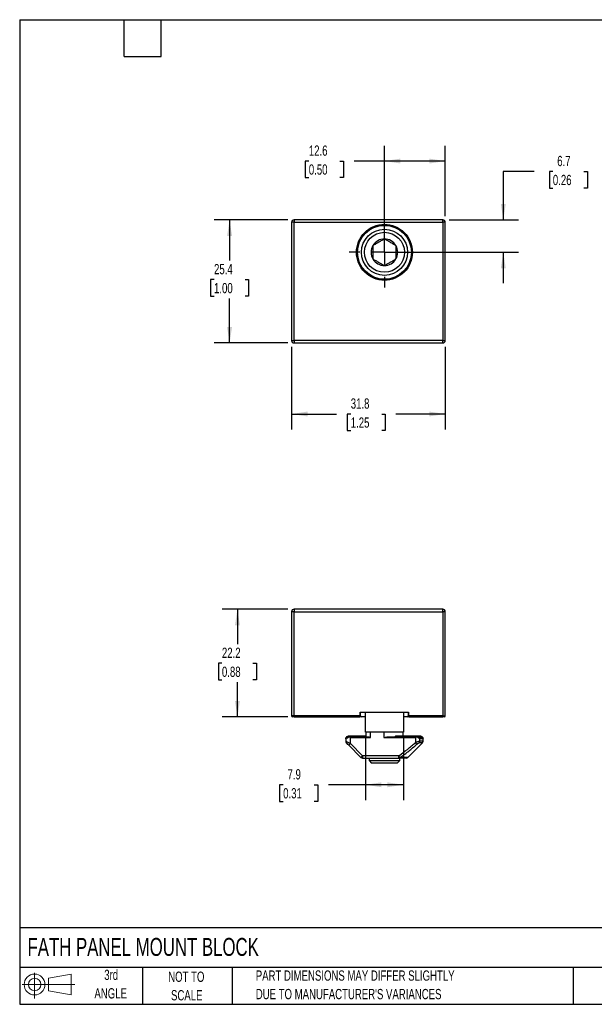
# Model space of a CAD drawing. Header units: millimetres. Extents: x 6 to 273, y 6 to 210.
# Tile 1 of 2: x 6 to 125, y 6 to 210. Entities that reach past the tile are written whole.
import ezdxf

# ---------------------------------------------------------------- set-up
doc = ezdxf.new("R2010")
doc.units = ezdxf.units.MM
doc.linetypes.add('CENTERX2', pattern=[20.32, 12.7, -2.54, 2.54, -2.54])
doc.layers.add('CENTER', color=40, linetype='CENTERX2')
doc.layers.add('SLD-DEFPOINTS', color=7, linetype='Continuous')
doc.layers.add('DIMENSIONS', color=140, linetype='Continuous', lineweight=25)
doc.layers.add('TEXT', color=140, linetype='Continuous', lineweight=25)
doc.styles.add('SLDTEXTSTYLE0', font='TXT', dxfattribs={"width": 0.7})
doc.dimstyles.new('SLDDIMSTYLE0', dxfattribs={"dimtxt": 2.158008, "dimasz": 3.302, "dimexe": 0, "dimexo": 0.0625, "dimgap": 0.539502, "dimtad": 0, "dimtih": 1, "dimtoh": 1, "dimdec": 1, "dimrnd": 1e-09, "dimzin": 12, "dimdsep": 46, "dimtxsty": 'SLDTEXTSTYLE0', "dimsah": 1, "dimcen": 0.09, "dimadec": 0, "dimazin": 3, "dimtfac": 1, "dimtdec": 1, "dimtofl": 0, "dimtmove": 0, "dimatfit": 3, "dimfxl": 0, "dimfrac": 2, "dimtolj": 1, "dimtzin": 12, "dimarcsym": 0})
doc.dimstyles.new('SLDDIMSTYLE2', dxfattribs={"dimtxt": 2.158008, "dimasz": 3.302, "dimexe": 0, "dimexo": 0.0625, "dimgap": 0.539502, "dimtad": 0, "dimtih": 1, "dimtoh": 1, "dimdec": 1, "dimrnd": 1e-09, "dimzin": 12, "dimdsep": 46, "dimtxsty": 'SLDTEXTSTYLE0', "dimsah": 1, "dimcen": 0.09, "dimadec": 0, "dimazin": 3, "dimtfac": 1, "dimtdec": 1, "dimtmove": 0, "dimatfit": 0, "dimfxl": 0, "dimfrac": 2, "dimtolj": 1, "dimtzin": 12, "dimarcsym": 0})

# ---------------------------------------------------------------- blocks, each defined once
blk = doc.blocks.new('Block11')
at = {"color": 7, "linetype": 'Continuous', "lineweight": 18}
for p, q in [((2.59, 5.31), (2.59, 0)), ((5.48, 4.17), (10.18, 5.03)), ((5.48, 1.6), (5.48, 4.17)), ((10.18, 5.03), (10.18, 0.73)), ((0, 2.88), (10.87, 2.88)), ((5.48, 1.6), (10.18, 0.73))]:
    blk.add_line(p, q, dxfattribs=at)
for radius in [2.15, 1.29]:
    blk.add_circle((2.59, 2.88), radius, dxfattribs=at)
blk = doc.blocks.new('Block12')
at = {"layer": 'SLD-DEFPOINTS'}
blk.add_blockref('Block11', (0, 0), dxfattribs=at)
blk = doc.blocks.new('SW_NOTE_0_2')
at = {"layer": 'TEXT', "color": 0, "char_height": 2.1167, "attachment_point": 1, "style": 'SLDTEXTSTYLE0'}
for s, insert in [('PART DIMENSIONS MAY DIFFER SLIGHTLY', (0, 2.73)), ("DUE TO MANUFACTURER'S VARIANCES", (0, -1.09))]:
    blk.add_mtext(s, dxfattribs=dict(at, insert=insert))
blk = doc.blocks.new('SW_NOTE_0_3')
at = {"layer": 'TEXT', "color": 0, "char_height": 2.117, "attachment_point": 2, "style": 'SLDTEXTSTYLE0'}
for s, insert in [('NOT TO', (5.26, 2.73)), ('SCALE', (5.35, -1.09))]:
    blk.add_mtext(s, dxfattribs=dict(at, insert=insert))
blk = doc.blocks.new('SW_NOTE_0_4')
at = {"layer": 'TEXT', "color": 0, "char_height": 2.117, "attachment_point": 2, "style": 'SLDTEXTSTYLE0'}
for s, insert in [('3rd', (2.32, 2.73)), ('ANGLE', (2.22, -1.09))]:
    blk.add_mtext(s, dxfattribs=dict(at, insert=insert))
blk = doc.blocks.new('_D')
at = {"layer": 'DIMENSIONS'}
for p, q in [((77.77, 61.21), (77.77, 48.48)), ((85.62, 61.21), (85.62, 48.48)), ((60.78, 51.66), (60.05, 51.66)), ((60.05, 51.66), (60.05, 48.23)), ((67.19, 51.66), (67.92, 51.66)), ((67.92, 51.66), (67.92, 48.23)), ((77.77, 51.66), (70.12, 51.66)), ((85.62, 51.66), (77.77, 51.66)), ((60.05, 48.23), (60.78, 48.23)), ((67.92, 48.23), (67.19, 48.23))]:
    blk.add_line(p, q, dxfattribs=at)
for points in [[(77.77, 51.66), (81.07, 51.15), (81.07, 52.16)], [(85.62, 51.66), (82.32, 52.16), (82.32, 51.15)]]:
    blk.add_solid(points, dxfattribs=at)
at = {"layer": 'DIMENSIONS', "char_height": 2.117, "attachment_point": 1, "style": 'SLDTEXTSTYLE0'}
for s, insert in [('7.9', (61.68, 54.87)), ('0.31', (60.78, 50.96))]:
    blk.add_mtext(s, dxfattribs=dict(at, insert=insert))
blk = doc.blocks.new('_D_1')
at = {"layer": 'DIMENSIONS'}
for p, q in [((61.75, 87.88), (48.16, 87.88)), ((51.33, 87.88), (51.33, 80.65)), ((48.13, 76.74), (47.4, 76.74)), ((47.4, 76.74), (47.4, 73.31)), ((54.54, 76.74), (55.26, 76.74)), ((55.26, 76.74), (55.26, 73.31)), ((47.4, 73.31), (48.13, 73.31)), ((55.26, 73.31), (54.54, 73.31)), ((51.33, 65.66), (51.33, 72.83)), ((61.75, 65.66), (48.16, 65.66))]:
    blk.add_line(p, q, dxfattribs=at)
for points in [[(51.33, 87.88), (50.83, 84.58), (51.84, 84.58)], [(51.33, 65.66), (51.84, 68.96), (50.83, 68.96)]]:
    blk.add_solid(points, dxfattribs=at)
at = {"layer": 'DIMENSIONS', "char_height": 2.117, "attachment_point": 1, "style": 'SLDTEXTSTYLE0'}
for s, insert in [('22.2', (48.13, 79.95)), ('0.88', (48.13, 76.04))]:
    blk.add_mtext(s, dxfattribs=dict(at, insert=insert))
blk = doc.blocks.new('_D_5')
at = {"layer": 'DIMENSIONS'}
for p, q in [((81.7, 162.82), (81.7, 183.55)), ((94.27, 169), (94.27, 183.55)), ((66.08, 180.38), (65.35, 180.38)), ((65.35, 180.38), (65.35, 176.95)), ((72.49, 180.38), (73.22, 180.38)), ((73.22, 180.38), (73.22, 176.95)), ((81.7, 180.38), (75.42, 180.38)), ((94.27, 180.38), (81.7, 180.38)), ((65.35, 176.95), (66.08, 176.95)), ((73.22, 176.95), (72.49, 176.95))]:
    blk.add_line(p, q, dxfattribs=at)
for points in [[(81.7, 180.38), (85, 179.87), (85, 180.88)], [(94.27, 180.38), (90.97, 180.88), (90.97, 179.87)]]:
    blk.add_solid(points, dxfattribs=at)
at = {"layer": 'DIMENSIONS', "char_height": 2.117, "attachment_point": 1, "style": 'SLDTEXTSTYLE0'}
for s, insert in [('12.6', (66.08, 183.59)), ('0.50', (66.08, 179.68))]:
    blk.add_mtext(s, dxfattribs=dict(at, insert=insert))
blk = doc.blocks.new('_D_6')
at = {"layer": 'DIMENSIONS'}
for p, q in [((112.6, 178.23), (106.25, 178.23)), ((106.25, 178.23), (106.25, 168.23)), ((116.49, 178.23), (115.77, 178.23)), ((115.77, 178.23), (115.77, 174.8)), ((122.9, 178.23), (123.63, 178.23)), ((123.63, 178.23), (123.63, 174.8)), ((115.77, 174.8), (116.49, 174.8)), ((123.63, 174.8), (122.9, 174.8)), ((95.04, 168.23), (109.42, 168.23)), ((82.97, 161.55), (109.42, 161.55)), ((106.25, 161.55), (106.25, 155.2))]:
    blk.add_line(p, q, dxfattribs=at)
for points in [[(106.25, 168.23), (106.76, 171.53), (105.74, 171.53)], [(106.25, 161.55), (105.74, 158.25), (106.76, 158.25)]]:
    blk.add_solid(points, dxfattribs=at)
at = {"layer": 'DIMENSIONS', "char_height": 2.117, "attachment_point": 1, "style": 'SLDTEXTSTYLE0'}
for s, insert in [('6.7', (117.39, 181.44)), ('0.26', (116.49, 177.53))]:
    blk.add_mtext(s, dxfattribs=dict(at, insert=insert))
blk = doc.blocks.new('_D_7')
at = {"layer": 'DIMENSIONS'}
for p, q in [((62.52, 142.06), (62.52, 125)), ((94.27, 142.06), (94.27, 125)), ((62.52, 128.17), (71.82, 128.17)), ((74.74, 128.17), (74.02, 128.17)), ((74.02, 128.17), (74.02, 124.74)), ((81.15, 128.17), (81.88, 128.17)), ((81.88, 128.17), (81.88, 124.74)), ((94.27, 128.17), (84.08, 128.17)), ((74.02, 124.74), (74.74, 124.74)), ((81.88, 124.74), (81.15, 124.74))]:
    blk.add_line(p, q, dxfattribs=at)
for points in [[(62.52, 128.17), (65.82, 127.67), (65.82, 128.68)], [(94.27, 128.17), (90.97, 128.68), (90.97, 127.67)]]:
    blk.add_solid(points, dxfattribs=at)
at = {"layer": 'DIMENSIONS', "char_height": 2.117, "attachment_point": 1, "style": 'SLDTEXTSTYLE0'}
for s, insert in [('31.8', (74.74, 131.39)), ('1.25', (74.74, 127.47))]:
    blk.add_mtext(s, dxfattribs=dict(at, insert=insert))
blk = doc.blocks.new('_D_8')
at = {"layer": 'DIMENSIONS'}
for p, q in [((61.75, 168.23), (46.54, 168.23)), ((49.71, 168.23), (49.71, 159.83)), ((46.5, 155.92), (45.78, 155.92)), ((45.78, 155.92), (45.78, 152.49)), ((52.92, 155.92), (53.64, 155.92)), ((53.64, 155.92), (53.64, 152.49)), ((45.78, 152.49), (46.5, 152.49)), ((53.64, 152.49), (52.92, 152.49)), ((49.71, 142.83), (49.71, 152)), ((61.75, 142.83), (46.54, 142.83))]:
    blk.add_line(p, q, dxfattribs=at)
for points in [[(49.71, 168.23), (49.2, 164.93), (50.22, 164.93)], [(49.71, 142.83), (50.22, 146.13), (49.2, 146.13)]]:
    blk.add_solid(points, dxfattribs=at)
at = {"layer": 'DIMENSIONS', "char_height": 2.117, "attachment_point": 1, "style": 'SLDTEXTSTYLE0'}
for s, insert in [('25.4', (46.5, 159.13)), ('1.00', (46.5, 155.21))]:
    blk.add_mtext(s, dxfattribs=dict(at, insert=insert))
blk = doc.blocks.new('SW_CENTERMARKSYMBOL_1')
at = {"layer": 'CENTER', "color": 0}
for p, q in [((0, 5.08), (0, 7.3025)), ((0, 0), (0, 2.54)), ((-5.08, 0), (-7.3025, 0)), ((0, 0), (-2.54, 0)), ((0, 0), (0, -2.54)), ((0, 0), (2.54, 0)), ((5.08, 0), (7.3025, 0)), ((0, -5.08), (0, -7.3025))]:
    blk.add_line(p, q, dxfattribs=at)

msp = doc.modelspace()

# ---------------------------------------------------------------- linework, layer by layer
for p, q in [((62.52, 167.73), (62.52, 143.33)), ((63.02, 167.73), (62.52, 167.73)), ((63.02, 168.23), (63.02, 167.73)), ((93.77, 168.23), (63.02, 168.23)), ((63.02, 143.33), (63.02, 167.73)), ((63.02, 167.73), (93.77, 167.73)), ((93.77, 167.73), (93.77, 168.23)), ((93.77, 167.73), (93.77, 143.33)), ((94.27, 167.73), (93.77, 167.73)), ((94.27, 143.33), (94.27, 167.73)), ((62.52, 143.33), (63.02, 143.33)), ((93.77, 143.33), (63.02, 143.33)), ((63.02, 143.33), (63.02, 142.83)), ((63.02, 142.83), (93.77, 142.83)), ((93.77, 142.83), (93.77, 143.33)), ((93.77, 143.33), (94.27, 143.33)), ((62.52, 87.38), (62.52, 65.86)), ((63.02, 87.38), (62.52, 87.38)), ((63.02, 87.88), (63.02, 87.38)), ((93.77, 87.88), (63.02, 87.88)), ((63.02, 87.38), (93.77, 87.38)), ((63.02, 65.86), (63.02, 87.38)), ((93.77, 87.38), (93.77, 87.88)), ((93.77, 87.38), (93.77, 65.86)), ((94.27, 87.38), (93.77, 87.38)), ((94.27, 65.86), (94.27, 87.38)), ((63.02, 65.86), (62.52, 65.86)), ((63.02, 65.86), (63.02, 65.66)), ((76.7, 65.86), (63.02, 65.86)), ((63.02, 65.66), (76.7, 65.66)), ((76.7, 66.66), (86.7, 66.66)), ((76.7, 65.86), (76.7, 66.66)), ((76.7, 65.66), (76.7, 65.86)), ((76.76, 65.86), (76.76, 66.66)), ((77.77, 65.66), (76.96, 65.66)), ((77.77, 62.48), (77.77, 66.66)), ((85.62, 66.66), (85.62, 62.48)), ((86.41, 65.66), (85.62, 65.66)), ((86.61, 66.66), (86.61, 65.86)), ((86.7, 66.66), (86.7, 65.86)), ((93.77, 65.86), (86.7, 65.86)), ((86.7, 65.86), (86.7, 65.66)), ((86.7, 65.66), (93.77, 65.66)), ((93.77, 65.66), (93.77, 65.86)), ((93.77, 65.86), (94.27, 65.86)), ((73.7, 61.16), (73.7, 60.67)), ((74.03, 61.63), (77.87, 61.63)), ((77.86, 61.66), (74.2, 61.66)), ((78.54, 61.48), (74.39, 61.48)), ((74.7, 60.17), (74.7, 61.43)), ((74.7, 61.43), (78.85, 61.43)), ((85.62, 62.48), (77.77, 62.48)), ((77.85, 62.48), (77.85, 61.66)), ((78.85, 61.43), (78.85, 62.48)), ((81.55, 62.48), (81.55, 61.43)), ((81.55, 61.43), (88.09, 61.43)), ((88.4, 61.48), (82.17, 61.48)), ((83.92, 61.63), (88.72, 61.63)), ((88.57, 61.66), (84.01, 61.66)), ((85.55, 61.66), (85.55, 62.48)), ((88.09, 61.43), (88.09, 60.38)), ((88.93, 61.66), (88.57, 61.66)), ((88.78, 61.63), (89.08, 61.63)), ((89.13, 61.66), (88.93, 61.66)), ((89, 60.67), (89, 61.16)), ((89.7, 61.16), (89, 61.16)), ((89.12, 61.63), (89.29, 61.63)), ((89.2, 61.66), (89.13, 61.66)), ((89.31, 61.63), (89.37, 61.63)), ((89.7, 60.67), (89.7, 61.16)), ((74.34, 59.81), (74.7, 60.17)), ((74.34, 59.81), (76.85, 57.31)), ((77.2, 57.66), (74.7, 60.17)), ((86.54, 57.31), (89.55, 60.31)), ((88.4, 60.03), (88.09, 60.38)), ((89.55, 60.31), (88.87, 60.31)), ((89.7, 60.67), (89, 60.67)), ((77.2, 57.66), (76.85, 57.31)), ((84.69, 57.66), (77.2, 57.66)), ((77.2, 57.66), (77.2, 57.16)), ((77.2, 57.16), (84.69, 57.16)), ((78.52, 57.16), (78.52, 56.64)), ((84.69, 57.16), (84.69, 57.66)), ((84.87, 56.64), (84.87, 57.16)), ((86.54, 57.31), (84.93, 57.31)), ((78.52, 56.64), (79.03, 56.13)), ((78.52, 56.64), (84.87, 56.64)), ((84.36, 56.13), (79.03, 56.13)), ((84.36, 56.13), (84.87, 56.64))]:
    msp.add_line(p, q)
at = {"flags": 128}
msp.add_lwpolyline([(89.37, 61.63), (89.3, 61.65), (89.2, 61.66)], dxfattribs=at)
for radius in [5.67, 5.56, 4.76, 4.13]:
    msp.add_circle((81.7, 161.55), radius)
for centre, radius, start, end in [((63.02, 167.73), 0.5, 90, 180), ((93.77, 167.73), 0.5, 0, 90), ((81.7, 161.55), 2.75, 150, 210), ((81.7, 161.55), 2.75, 90, 150), ((81.7, 161.55), 2.75, 30, 90), ((81.7, 161.55), 2.75, 330, 30), ((81.7, 161.55), 2.75, 210, 270), ((81.7, 161.55), 2.75, 270, 330), ((63.02, 143.33), 0.5, 180, 270), ((93.77, 143.33), 0.5, 270, 0), ((63.02, 87.38), 0.5, 90, 180), ((93.77, 87.38), 0.5, 0, 90), ((62.72, 65.86), 0.2, 180, 270), ((76.96, 65.86), 0.2, 180, 270), ((86.41, 65.86), 0.2, 270, 0), ((94.07, 65.86), 0.2, 270, 0), ((74.2, 61.16), 0.5, 172.3304, 175.248), ((74.2, 61.16), 0.5, 109.7084, 145.6007), ((74.7, 61.85), 1, 204.1384, 220.5416), ((74.7, 60.55), 1, 113.8447, 139.4584), ((78.85, 61.85), 1, 192.7508, 201.7595), ((81.55, 64.85), 4, 302.576, 306.3726), ((88.09, 60.55), 1, 40.5416, 66.1553), ((88.09, 61.85), 1, 319.4584, 325.3012), ((89.2, 61.16), 0.5, 0, 30.712), ((74.2, 60.67), 0.5, 180, 193.745), ((74.2, 60.67), 0.5, 207.5075, 225), ((88.48, 60.66), 0.525, 318.1628, 0.3911), ((89.2, 60.67), 0.5, 315, 0), ((77.2, 57.66), 0.5, 225, 270), ((84.67, 57.45), 0.292, 273.5357, 330.1943), ((86.19, 57.66), 0.5, 270, 315)]:
    msp.add_arc(centre, radius, start, end)
for points, knots in [([(81.7, 155.78), (80.17, 155.78), (78.7, 156.39), (76.53, 158.55), (75.93, 160.02), (75.93, 163.08), (76.53, 164.55), (78.7, 166.71), (80.17, 167.32), (81.7, 167.32)], [0, 0, 0, 0, 0.25, 0.25, 0.5, 0.5, 0.75, 0.75, 1, 1, 1, 1]), ([(81.7, 167.32), (83.23, 167.32), (84.7, 166.71), (86.86, 164.55), (87.47, 163.08), (87.47, 160.02), (86.86, 158.55), (84.7, 156.39), (83.23, 155.78), (81.7, 155.78)], [0, 0, 0, 0, 0.25, 0.25, 0.5, 0.5, 0.75, 0.75, 1, 1, 1, 1]), ([(81.7, 164.3), (81.51, 164.19), (81.32, 164.08), (81.03, 163.91), (80.93, 163.85), (80.72, 163.74), (80.62, 163.67), (80.3, 163.49), (80.1, 163.38), (79.7, 163.14), (79.5, 163.03), (79.32, 162.92)], [0, 0, 0, 0, 0.25, 0.25, 0.375, 0.375, 0.5, 0.5, 0.75, 0.75, 1, 1, 1, 1]), ([(79.32, 162.92), (79.32, 162.71), (79.32, 162.49), (79.32, 162.15), (79.32, 162.03), (79.32, 161.8), (79.32, 161.67), (79.32, 161.31), (79.32, 161.08), (79.32, 160.61), (79.32, 160.39), (79.32, 160.17)], [0, 0, 0, 0, 0.25, 0.25, 0.375, 0.375, 0.5, 0.5, 0.75, 0.75, 1, 1, 1, 1]), ([(84.08, 162.92), (83.89, 163.03), (83.7, 163.14), (83.41, 163.31), (83.31, 163.37), (83.1, 163.49), (83, 163.55), (82.68, 163.73), (82.48, 163.85), (82.08, 164.08), (81.88, 164.19), (81.7, 164.3)], [0, 0, 0, 0, 0.25, 0.25, 0.375, 0.375, 0.5, 0.5, 0.75, 0.75, 1, 1, 1, 1]), ([(84.08, 162.92), (84.08, 162.71), (84.08, 162.49), (84.08, 162.04), (84.08, 161.8), (84.08, 161.31), (84.08, 161.08), (84.08, 160.61), (84.08, 160.39), (84.08, 160.17)], [0, 0, 0, 0, 0.25, 0.25, 0.5, 0.5, 0.75, 0.75, 1, 1, 1, 1]), ([(79.32, 160.17), (79.5, 160.07), (79.69, 159.96), (79.99, 159.79), (80.09, 159.73), (80.29, 159.61), (80.4, 159.55), (80.71, 159.37), (80.91, 159.25), (81.32, 159.02), (81.51, 158.91), (81.7, 158.8)], [0, 0, 0, 0, 0.25, 0.25, 0.375, 0.375, 0.5, 0.5, 0.75, 0.75, 1, 1, 1, 1]), ([(81.7, 158.8), (81.88, 158.91), (82.07, 159.02), (82.37, 159.19), (82.47, 159.25), (82.67, 159.36), (82.78, 159.42), (83.09, 159.6), (83.3, 159.72), (83.7, 159.96), (83.89, 160.07), (84.08, 160.17)], [0, 0, 0, 0, 0.25, 0.25, 0.375, 0.375, 0.5, 0.5, 0.75, 0.75, 1, 1, 1, 1]), ([(73.7, 61.16), (73.7, 61.21), (73.7, 61.26), (73.73, 61.35), (73.76, 61.4), (73.79, 61.44)], [0, 0, 0, 0, 0.5, 0.5, 1, 1, 1, 1]), ([(74.7, 61.43), (74.63, 61.44), (74.56, 61.46), (74.46, 61.48), (74.42, 61.48), (74.36, 61.48), (74.32, 61.48), (74.29, 61.46)], [0, 0, 0, 0, 0.5, 0.5, 0.75, 0.75, 1, 1, 1, 1]), ([(77.87, 61.63), (77.87, 61.64), (77.87, 61.65), (77.86, 61.66), (77.86, 61.66), (77.86, 61.66)], [0, 0, 0, 0, 0.435953, 0.871858, 1, 1, 1, 1]), ([(81.55, 61.43), (81.55, 61.43), (81.67, 61.44), (81.86, 61.46), (82.06, 61.48), (82.15, 61.48), (82.17, 61.48)], [0, 0, 0, 0, 0.020202, 0.568078, 0.895691, 1, 1, 1, 1]), ([(84.01, 61.66), (84.01, 61.66), (83.98, 61.66), (83.95, 61.65), (83.93, 61.63), (83.92, 61.63)], [0, 0, 0, 0, 0.104143, 0.78133, 1, 1, 1, 1]), ([(88.5, 61.46), (88.47, 61.48), (88.43, 61.48), (88.36, 61.48), (88.33, 61.48), (88.23, 61.46), (88.16, 61.44), (88.09, 61.43)], [0, 0, 0, 0, 0.25, 0.25, 0.5, 0.5, 1, 1, 1, 1]), ([(88.72, 61.63), (88.7, 61.64), (88.65, 61.65), (88.6, 61.66), (88.57, 61.66)], [0, 0, 0, 0, 0.413372, 1, 1, 1, 1]), ([(88.57, 61.66), (88.6, 61.66), (88.65, 61.66), (88.73, 61.65), (88.77, 61.63), (88.78, 61.63)], [0, 0, 0, 0, 0.410699, 0.744007, 1, 1, 1, 1]), ([(88.72, 61.63), (88.81, 61.6), (88.87, 61.54), (88.92, 61.41), (88.93, 61.35), (88.91, 61.28)], [0, 0, 0, 0, 0.5, 0.5, 1, 1, 1, 1]), ([(89.3, 61.2), (89.26, 61.29), (89.19, 61.38), (89.06, 61.49), (89.01, 61.53), (88.91, 61.59), (88.85, 61.61), (88.78, 61.63)], [0, 0, 0, 0, 0.5, 0.5, 0.75, 0.75, 1, 1, 1, 1]), ([(89.08, 61.63), (89.06, 61.64), (89.01, 61.65), (88.96, 61.66), (88.93, 61.66)], [0, 0, 0, 0, 0.412807, 1, 1, 1, 1]), ([(88.93, 61.66), (88.95, 61.66), (89, 61.66), (89.07, 61.64), (89.1, 61.63), (89.12, 61.63)], [0, 0, 0, 0, 0.413155, 0.746468, 1, 1, 1, 1]), ([(89.08, 61.63), (89.18, 61.59), (89.25, 61.52), (89.31, 61.36), (89.31, 61.28), (89.3, 61.2)], [0, 0, 0, 0, 0.5, 0.5, 1, 1, 1, 1]), ([(89.55, 61.2), (89.53, 61.29), (89.48, 61.38), (89.33, 61.53), (89.24, 61.59), (89.12, 61.63)], [0, 0, 0, 0, 0.5, 0.5, 1, 1, 1, 1]), ([(89.29, 61.63), (89.27, 61.64), (89.22, 61.65), (89.16, 61.66), (89.13, 61.66)], [0, 0, 0, 0, 0.4117399, 1, 1, 1, 1]), ([(89.13, 61.66), (89.16, 61.66), (89.2, 61.66), (89.26, 61.64), (89.29, 61.63), (89.31, 61.63)], [0, 0, 0, 0, 0.41356, 0.746878, 1, 1, 1, 1]), ([(89.37, 61.63), (89.34, 61.64), (89.29, 61.65), (89.23, 61.66), (89.2, 61.66)], [0, 0, 0, 0, 0.412205, 1, 1, 1, 1]), ([(89.29, 61.63), (89.4, 61.59), (89.47, 61.52), (89.55, 61.37), (89.56, 61.28), (89.55, 61.2)], [0, 0, 0, 0, 0.5, 0.5, 1, 1, 1, 1]), ([(89.68, 61.2), (89.67, 61.29), (89.63, 61.37), (89.51, 61.52), (89.42, 61.59), (89.31, 61.63)], [0, 0, 0, 0, 0.5, 0.5, 1, 1, 1, 1]), ([(89.37, 61.63), (89.47, 61.59), (89.55, 61.52), (89.65, 61.37), (89.68, 61.29), (89.68, 61.2)], [0, 0, 0, 0, 0.5, 0.5, 1, 1, 1, 1]), ([(73.7, 60.67), (73.7, 60.67), (73.7, 60.67), (73.72, 60.66), (73.72, 60.66)], [0, 0, 0, 0, 0.961132, 1, 1, 1, 1]), ([(73.72, 60.66), (73.71, 60.61), (73.71, 60.52), (73.76, 60.43), (73.78, 60.39)], [0, 0, 0, 0, 0.51791, 1, 1, 1, 1]), ([(73.72, 60.66), (73.73, 60.65), (73.76, 60.63), (73.86, 60.58), (74.01, 60.51), (74.22, 60.4), (74.47, 60.28), (74.62, 60.21), (74.7, 60.17)], [0, 0, 0, 0, 0.128119, 0.267324, 0.413345, 0.655929, 0.815335, 1, 1, 1, 1]), ([(74.34, 59.81), (74.21, 59.94), (74.08, 60.07), (73.9, 60.26), (73.84, 60.31), (73.84, 60.31)], [0, 0, 0, 0, 0.5, 0.5, 1, 1, 1, 1]), ([(84.69, 57.66), (85.29, 58.06), (85.87, 58.51), (87, 59.43), (87.55, 59.9), (88.09, 60.38)], [0, 0, 0, 0, 0.5, 0.5, 1, 1, 1, 1]), ([(84.93, 57.31), (85.02, 57.36), (85.21, 57.49), (85.49, 57.68), (85.78, 57.89), (86.09, 58.12), (86.4, 58.36), (86.88, 58.74), (87.55, 59.29), (88.11, 59.78), (88.4, 60.03)], [0, 0, 0, 0, 0.074442, 0.152315, 0.233726, 0.318755, 0.407467, 0.499909, 0.735943, 1, 1, 1, 1]), ([(88.09, 60.38), (88.25, 60.46), (88.43, 60.52), (88.76, 60.63), (88.91, 60.67), (89, 60.67)], [0, 0, 0, 0, 0.5, 0.5, 1, 1, 1, 1]), ([(88.4, 60.03), (88.43, 60.05), (88.47, 60.09), (88.54, 60.14), (88.6, 60.19), (88.66, 60.23), (88.73, 60.26), (88.78, 60.29), (88.83, 60.31), (88.86, 60.31), (88.87, 60.31)], [0, 0, 0, 0, 0.1319853, 0.2581073, 0.3801233, 0.4999779, 0.6262787, 0.7500063, 0.8770136, 1, 1, 1, 1]), ([(84.93, 57.31), (84.9, 57.34), (84.87, 57.39), (84.78, 57.52), (84.74, 57.59), (84.69, 57.66)], [0, 0, 0, 0, 0.5, 0.5, 1, 1, 1, 1])]:
    msp.add_open_spline(points, degree=3, knots=knots)
for points in [[(63.02, 65.66), (62.86, 65.66), (62.72, 65.66), (62.72, 65.66)], [(94.07, 65.66), (94.07, 65.66), (93.94, 65.66), (93.77, 65.66)], [(74.03, 61.63), (74.08, 61.65), (74.14, 61.66), (74.2, 61.66)], [(78.54, 61.48), (78.64, 61.48), (78.74, 61.45), (78.85, 61.43)], [(88.91, 61.28), (88.95, 61.24), (88.98, 61.2), (89, 61.16)], [(86.19, 57.16), (86.19, 57.16), (85.65, 57.16), (84.69, 57.16)]]:
    msp.add_open_spline(points, degree=3)
at = {"layer": 'TEXT'}
for p, q in [((6.35, 209.55), (273.05, 209.55)), ((6.35, 209.55), (6.35, 6.35)), ((27.94, 201.93), (27.94, 209.55)), ((35.56, 201.93), (35.56, 209.55)), ((27.94, 201.93), (35.56, 201.93)), ((273.05, 22.13), (6.35, 22.13)), ((273.05, 13.97), (6.35, 13.97)), ((31.75, 13.97), (31.75, 6.35)), ((50.21, 13.97), (50.21, 6.35)), ((120.65, 13.97), (120.65, 6.35)), ((6.35, 6.35), (273.05, 6.35))]:
    msp.add_line(p, q, dxfattribs=at)

# ---------------------------------------------------------------- block references
at = {"layer": 'CENTER'}
msp.add_blockref('SW_CENTERMARKSYMBOL_1', (81.7, 161.55), dxfattribs=at)
at = {"layer": 'SLD-DEFPOINTS'}
msp.add_blockref('Block12', (6.84, 7.55), dxfattribs=at)
at = {"layer": 'TEXT'}
for name, p in [('SW_NOTE_0_4', (22.93, 10.76)), ('SW_NOTE_0_3', (35.51, 10.37)), ('SW_NOTE_0_2', (55.12, 10.61))]:
    msp.add_blockref(name, p, dxfattribs=at)

# ---------------------------------------------------------------- texts
at = {"layer": 'TEXT', "insert": (7.97, 20.05), "char_height": 3.7042, "attachment_point": 1, "style": 'SLDTEXTSTYLE0'}
msp.add_mtext('FATH PANEL MOUNT BLOCK', dxfattribs=at)

# ---------------------------------------------------------------- dimensions: what is measured, and where the dimension line sits
at = {"layer": 'DIMENSIONS'}
for base, p1, p2, picture, middle in [((94.27, 180.38), (81.7, 161.55), (94.27, 167.73), '_D_5', (69.29, 180.38)), ((94.27063161, 128.17453972), (62.52063161, 143.32987883), (94.27063161, 143.32987883), '_D_7', (77.94723294, 128.17453972)), ((77.77263161, 51.65676537), (85.62263161, 62.47881279), (77.77263161, 62.47881279), '_D', (63.9848164, 51.65676537))]:
    dim = msp.add_linear_dim(base=base, p1=p1, p2=p2, dimstyle='SLDDIMSTYLE0', dxfattribs=at)
    dim.commit()
    dim.dimension.update_dxf_attribs({"geometry": picture, "text_midpoint": middle, "dimtype": 160})
for base, p1, p2, dimstyle, picture, middle in [((106.25, 161.55), (93.77, 168.23), (81.7, 161.55), 'SLDDIMSTYLE2', '_D_6', (106.25, 178.23)), ((49.71, 168.23), (63.02, 142.83), (63.02, 168.23), 'SLDDIMSTYLE0', '_D_8', (49.71, 155.92)), ((51.33, 87.88), (63.02, 65.66), (63.02, 87.88), 'SLDDIMSTYLE0', '_D_1', (51.33, 76.74))]:
    dim = msp.add_linear_dim(base=base, p1=p1, p2=p2, angle=90, dimstyle=dimstyle, dxfattribs=at)
    dim.commit()
    dim.dimension.update_dxf_attribs({"geometry": picture, "text_midpoint": middle, "dimtype": 160})

doc.saveas('drawing.dxf')
